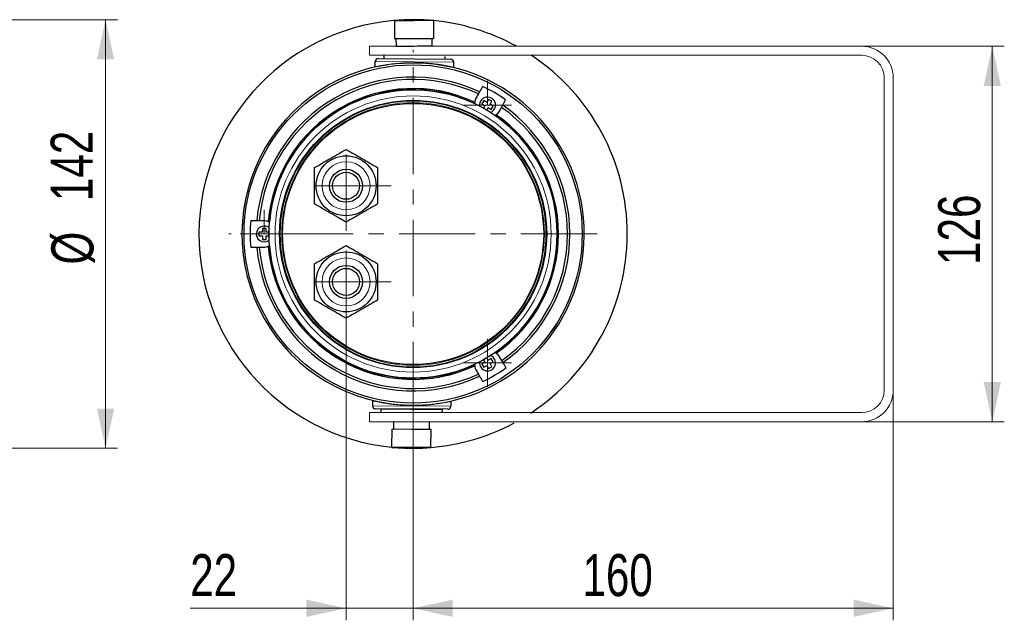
# Model space of a CAD drawing. Header units: millimetres. Extents: x 2 to 730, y 2 to 208.
# Tile 8 of 8: x 648 to 730, y 116 to 166. Entities that reach past the tile are written whole.
import ezdxf

# ---------------------------------------------------------------- set-up
doc = ezdxf.new("R2010")
doc.units = ezdxf.units.MM
doc.linetypes.add('CENTER', pattern=[10.16, 6.35, -1.27, 1.27, -1.27])
doc.layers.add('SLD-0', color=179, linetype='Continuous')
doc.styles.add('SLDTEXTSTYLE0', font='TXT', dxfattribs={"width": 0.75})
doc.dimstyles.new('SLDDIMSTYLE1', dxfattribs={"dimtxt": 3.5, "dimasz": 3.302, "dimexe": 0, "dimexo": 0.0625, "dimgap": 0.875, "dimtad": 1, "dimlfac": 4, "dimrnd": 1e-09, "dimzin": 12, "dimdsep": 46, "dimtxsty": 'SLDTEXTSTYLE0', "dimsah": 1, "dimcen": 0.09, "dimadec": 0, "dimazin": 3, "dimtfac": 1, "dimtofl": 0, "dimtmove": 0, "dimatfit": 3, "dimfxl": 1, "dimfrac": 2, "dimtolj": 1, "dimtzin": 12, "dimarcsym": 0})
doc.dimstyles.new('SLDDIMSTYLE3', dxfattribs={"dimtxt": 3.5, "dimasz": 3.302, "dimexe": 0, "dimexo": 0.0625, "dimgap": 0.875, "dimtad": 1, "dimdec": 0, "dimlfac": 4, "dimrnd": 1e-09, "dimzin": 12, "dimdsep": 46, "dimtxsty": 'SLDTEXTSTYLE0', "dimsah": 1, "dimcen": 0.09, "dimadec": 0, "dimazin": 3, "dimtfac": 1, "dimtofl": 0, "dimtmove": 0, "dimatfit": 3, "dimfxl": 1, "dimfrac": 2, "dimtolj": 1, "dimtzin": 12, "dimarcsym": 0})
doc.dimstyles.new('SLDDIMSTYLE4', dxfattribs={"dimtxt": 3.5, "dimasz": 3.302, "dimexe": 0, "dimexo": 0.0625, "dimgap": 0.875, "dimtad": 1, "dimdec": 0, "dimlfac": 4, "dimrnd": 1e-09, "dimzin": 12, "dimdsep": 46, "dimtxsty": 'SLDTEXTSTYLE0', "dimsah": 1, "dimcen": 0.09, "dimadec": 0, "dimazin": 3, "dimtfac": 1, "dimtdec": 0, "dimtofl": 0, "dimtmove": 0, "dimatfit": 3, "dimfxl": 1, "dimfrac": 2, "dimtolj": 1, "dimtzin": 12, "dimarcsym": 0})
doc.dimstyles.new('SLDDIMSTYLE6', dxfattribs={"dimtxt": 3.5, "dimasz": 3.302, "dimexe": 0, "dimexo": 0.0625, "dimgap": 0.875, "dimtad": 1, "dimdec": 0, "dimlfac": 4, "dimrnd": 1e-09, "dimzin": 12, "dimdsep": 46, "dimtxsty": 'SLDTEXTSTYLE0', "dimsah": 1, "dimcen": 0.09, "dimadec": 0, "dimazin": 3, "dimtfac": 1, "dimtmove": 0, "dimatfit": 0, "dimfxl": 1, "dimfrac": 2, "dimtolj": 1, "dimtzin": 12, "dimarcsym": 0})

# ---------------------------------------------------------------- blocks, each defined once
blk = doc.blocks.new('_D_6')
at = {"color": 7, "linetype": 'Continuous', "lineweight": 18}
for p, q in [((645.639, 165.968), (656.163, 165.968)), ((655.163, 130.292), (655.163, 165.968)), ((645.639, 130.292), (656.163, 130.292))]:
    blk.add_line(p, q, dxfattribs=at)
for points in [[(655.163, 165.968), (654.443, 162.666), (655.883, 162.666)], [(655.163, 130.292), (655.883, 133.594), (654.443, 133.594)]]:
    blk.add_solid(points, dxfattribs=at)
at = {"color": 7, "linetype": 'Continuous', "lineweight": 18, "char_height": 3.5, "attachment_point": 1, "rotation": 90, "style": 'SLDTEXTSTYLE0'}
for s, insert in [('142', (650.598, 150.866)), ('%%c', (650.652, 145.588))]:
    blk.add_mtext(s, dxfattribs=dict(at, insert=insert))
blk = doc.blocks.new('_D_10')
at = {"color": 7, "linetype": 'Continuous', "lineweight": 18}
for p, q in [((720.778, 135.13), (720.778, 115.97)), ((680.783, 132.794), (680.783, 115.97)), ((680.783, 116.97), (720.778, 116.97))]:
    blk.add_line(p, q, dxfattribs=at)
for points in [[(680.783, 116.97), (684.085, 116.25), (684.085, 117.69)], [(720.778, 116.97), (717.476, 117.69), (717.476, 116.25)]]:
    blk.add_solid(points, dxfattribs=at)
at = {"color": 7, "linetype": 'Continuous', "lineweight": 18, "insert": (694.893, 121.482), "char_height": 3.5, "attachment_point": 1, "style": 'SLDTEXTSTYLE0'}
blk.add_mtext('160', dxfattribs=at)
blk = doc.blocks.new('_D_11')
at = {"color": 7, "linetype": 'Continuous', "lineweight": 18}
for p, q in [((718.153, 163.755), (730.028, 163.755)), ((729.028, 132.505), (729.028, 163.755)), ((718.153, 132.505), (730.028, 132.505))]:
    blk.add_line(p, q, dxfattribs=at)
for points in [[(729.028, 163.755), (728.308, 160.453), (729.748, 160.453)], [(729.028, 132.505), (729.748, 135.807), (728.308, 135.807)]]:
    blk.add_solid(points, dxfattribs=at)
at = {"color": 7, "linetype": 'Continuous', "lineweight": 18, "insert": (724.516, 145.556), "char_height": 3.5, "attachment_point": 1, "rotation": 90, "style": 'SLDTEXTSTYLE0'}
blk.add_mtext('126', dxfattribs=at)
blk = doc.blocks.new('_D_12')
at = {"color": 7, "linetype": 'Continuous', "lineweight": 18}
for p, q in [((675.2, 140.393), (675.2, 115.97)), ((680.783, 132.794), (680.783, 115.97)), ((675.2, 116.97), (662.218, 116.97)), ((675.2, 116.97), (680.783, 116.97)), ((680.783, 116.97), (687.133, 116.97))]:
    blk.add_line(p, q, dxfattribs=at)
for points in [[(675.2, 116.97), (671.898, 117.69), (671.898, 116.25)], [(680.783, 116.97), (684.085, 116.25), (684.085, 117.69)]]:
    blk.add_solid(points, dxfattribs=at)
at = {"color": 7, "linetype": 'Continuous', "lineweight": 18, "insert": (662.218, 121.482), "char_height": 3.5, "attachment_point": 1, "style": 'SLDTEXTSTYLE0'}
blk.add_mtext('22', dxfattribs=at)

msp = doc.modelspace()

# ---------------------------------------------------------------- linework, layer by layer
at = {"layer": 'SLD-0', "linetype": 'Continuous'}
for p, q in [((680.8446, 165.9105), (679.2197, 165.8954)), ((679.2197, 165.8914), (680.8447, 165.9024)), ((679.2197, 165.8954), (679.2197, 165.8914)), ((679.2197, 165.8914), (679.2318, 164.3914)), ((682.4696, 165.9215), (680.8446, 165.9105)), ((680.8447, 165.9024), (682.4696, 165.9175)), ((682.4696, 165.9175), (682.4696, 165.9215)), ((682.4696, 165.9215), (682.4817, 164.4216)), ((682.4696, 165.9175), (682.4817, 164.4176)), ((679.2318, 164.3914), (680.8567, 164.4025)), ((679.3568, 164.3922), (679.3618, 163.7695)), ((680.8567, 164.4025), (682.4817, 164.4176)), ((682.3617, 163.7936), (682.3567, 164.4164)), ((682.4817, 164.4176), (682.4817, 164.4216)), ((679.7618, 163.7704), (679.7619, 163.7553)), ((681.962, 163.7553), (681.9617, 163.7881)), ((677.6329, 162.0727), (677.6363, 162.4783)), ((677.8896, 162.7274), (683.9194, 162.6772)), ((678.3377, 163.0053), (678.3354, 162.7237)), ((683.4602, 162.681), (683.4621, 162.9085)), ((684.1652, 162.0182), (684.1686, 162.4238)), ((686.6725, 159.231), (686.513, 158.9548)), ((686.9241, 159.0857), (686.6725, 159.231)), ((687.0694, 159.3373), (686.9241, 159.0857)), ((687.3456, 159.1779), (687.0694, 159.3373)), ((687.2003, 158.9263), (687.3456, 159.1779)), ((686.513, 158.9548), (686.7646, 158.8095)), ((686.7646, 158.8095), (686.6469, 158.6057)), ((686.9232, 158.4462), (687.0408, 158.65)), ((687.0408, 158.65), (687.2924, 158.5048)), ((687.4519, 158.781), (687.2003, 158.9263)), ((687.2924, 158.5048), (687.4519, 158.781)), ((668.5439, 148.5803), (668.2249, 148.5803)), ((668.2249, 148.5803), (668.2249, 148.2898)), ((668.5439, 148.2898), (668.5439, 148.5803)), ((667.9344, 148.2898), (667.9344, 147.9708)), ((668.2249, 148.2898), (667.9344, 148.2898)), ((667.9344, 147.9708), (668.2249, 147.9708)), ((668.2249, 147.9708), (668.2249, 147.6803)), ((668.2249, 147.6803), (668.5439, 147.6803)), ((668.7792, 148.2898), (668.5439, 148.2898)), ((668.5439, 147.6803), (668.5439, 147.9708)), ((668.5439, 147.9708), (668.7792, 147.9708)), ((687.0408, 137.6106), (686.9232, 137.8144)), ((686.7646, 137.4511), (686.513, 137.3058)), ((686.513, 137.3058), (686.6725, 137.0296)), ((686.6469, 137.6549), (686.7646, 137.4511)), ((686.6725, 137.0296), (686.9241, 137.1749)), ((686.9241, 137.1749), (687.0694, 136.9233)), ((687.2924, 137.7558), (687.0408, 137.6106)), ((687.0694, 136.9233), (687.3456, 137.0827)), ((687.2003, 137.3343), (687.4519, 137.4796)), ((687.3456, 137.0827), (687.2003, 137.3343)), ((687.4519, 137.4796), (687.2924, 137.7558)), ((677.4011, 134.2424), (677.3977, 133.8368)), ((683.9333, 134.1879), (683.93, 133.7823)), ((683.6766, 133.5332), (677.6468, 133.5834)), ((678.0926, 133.5797), (678.0905, 133.3272)), ((678.0926, 133.5797), (678.0926, 133.5772)), ((678.0926, 133.5772), (680.655, 133.5559)), ((680.655, 133.5559), (683.2174, 133.5345)), ((683.2153, 133.2845), (683.2174, 133.537)), ((683.2174, 133.5345), (683.2174, 133.537)), ((679.1566, 132.4929), (679.1515, 131.8701)), ((682.1514, 131.846), (682.1565, 132.4683)), ((679.0145, 130.371), (679.0265, 131.871)), ((680.6515, 131.8599), (679.0265, 131.871)), ((682.2764, 131.8448), (680.6515, 131.8599)), ((682.2643, 130.3408), (682.2764, 131.8408)), ((682.2644, 130.3449), (682.2764, 131.8448)), ((682.2764, 131.8408), (682.2764, 131.8448)), ((680.6394, 130.36), (679.0145, 130.371)), ((679.0145, 130.371), (679.0145, 130.367)), ((679.0145, 130.367), (680.6394, 130.3519)), ((682.2644, 130.3449), (680.6394, 130.36)), ((680.6394, 130.3519), (682.2643, 130.3408)), ((682.2643, 130.3408), (682.2644, 130.3449))]:
    msp.add_line(p, q, dxfattribs=at)
at = {"layer": 'SLD-0', "linetype": 'Continuous', "lineweight": 18}
for p, q in [((680.9313, 165.911), (680.9317, 165.9684)), ((684.1686, 162.4238), (677.6363, 162.4783)), ((677.3977, 133.8368), (683.93, 133.7823)), ((680.635, 130.352), (680.6345, 130.2922))]:
    msp.add_line(p, q, dxfattribs=at)
at = {"layer": 'SLD-0', "lineweight": 18}
for p, q in [((677.1528, 163.0053), (677.1528, 163.7553)), ((677.1528, 163.7553), (718.1528, 163.7553)), ((677.1528, 163.0053), (718.1528, 163.0053)), ((720.0278, 135.1303), (720.0278, 161.1303)), ((720.7778, 161.1303), (720.7778, 135.1303)), ((677.1528, 133.2553), (677.1528, 132.5053)), ((677.1528, 133.2553), (718.1528, 133.2553)), ((677.1528, 132.5053), (718.1528, 132.5053))]:
    msp.add_line(p, q, dxfattribs=at)
at = {"layer": 'SLD-0', "linetype": 'CENTER', "lineweight": 18}
for p, q in [((680.7831, 132.7944), (680.7831, 163.4661)), ((686.9825, 158.8679), (686.9825, 160.8679)), ((688.9825, 158.8679), (684.9825, 158.8679)), ((675.2002, 148.3926), (675.2002, 155.8926)), ((678.9502, 152.1426), (671.4502, 152.1426)), ((668.3844, 148.1303), (668.3844, 150.1303)), ((696.119, 148.1303), (665.4473, 148.1303)), ((670.3844, 148.1303), (666.3844, 148.1303)), ((675.2002, 140.393), (675.2002, 147.893)), ((678.9502, 144.143), (671.4502, 144.143)), ((686.9825, 135.3927), (686.9825, 139.3927)), ((688.9825, 137.3927), (684.9825, 137.3927))]:
    msp.add_line(p, q, dxfattribs=at)
at = {"layer": 'SLD-0', "linetype": 'Continuous'}
for centre, radius in [((680.7831, 148.1303), 14.0859), ((680.7831, 148.1303), 14.0854), ((680.7831, 148.1303), 12.0049), ((680.7831, 148.1303), 11.125), ((680.7831, 148.1303), 10.875), ((675.2002, 152.1426), 2.5), ((675.2002, 152.1426), 1.375), ((675.2002, 152.1426), 1.125), ((675.2002, 144.143), 2.5), ((675.2002, 144.143), 1.375), ((675.2002, 144.143), 1.125)]:
    msp.add_circle(centre, radius, dxfattribs=at)
at = {"layer": 'SLD-0', "linetype": 'Continuous', "lineweight": 18}
for centre, radius in [((680.7831, 148.1303), 11.998), ((680.7831, 148.1303), 11.4982), ((680.7831, 148.1303), 11.0625), ((680.7831, 148.1303), 10.9375), ((675.2002, 152.1426), 2), ((675.2002, 144.143), 2)]:
    msp.add_circle(centre, radius, dxfattribs=at)
at = {"layer": 'SLD-0', "linetype": 'Continuous'}
for centre, radius, start, end in [((680.7831, 148.1303), 17.8388, 89.522674, 264.308299), ((680.7831, 148.1303), 17.8388, 85.711736, 89.522674), ((680.7831, 148.1303), 17.8387, 61.151929, 84.572673), ((677.8875, 162.4762), 0.2513, 89.522674, 179.522674), ((683.9173, 162.4259), 0.2513, 359.522674, 89.522674), ((680.7831, 148.1303), 17.8388, 303.317674, 56.497203), ((680.7831, 148.1303), 14.2584, 89.522674, 269.522674), ((680.7831, 148.1303), 14.2584, 269.522674, 89.522674), ((680.7831, 148.1303), 13.0617, 64.935979, 175.064021), ((680.7831, 148.1303), 12.8624, 65.012645, 174.987355), ((680.7831, 148.1303), 12.1075, 64.91181, 175.08819), ((680.7831, 148.1303), 12.1024, 64.903888, 175.096112), ((680.7831, 148.1303), 12.005, 64.726476, 175.273524), ((680.7831, 148.1303), 13.5774, 55.413186, 64.748066), ((686.9825, 158.8679), 0.6625, 89.999995, 187.711872), ((686.9825, 158.8679), 0.6625, 292.29187, 89.999995), ((687.0331, 158.9556), 1.125, 172.855677, 173.130257), ((680.7831, 148.1303), 12.8624, 305.012645, 55.044663), ((680.7831, 148.1303), 13.0617, 304.935979, 55.151462), ((680.7831, 148.1303), 12.005, 304.726476, 55.273524), ((687.0331, 158.9556), 1.125, 306.869736, 307.144321), ((680.7831, 148.1303), 12.1024, 304.903888, 55.096112), ((680.7831, 148.1303), 12.1075, 304.91181, 55.08819), ((680.7831, 148.1303), 13.5774, 175.251934, 184.748066), ((668.3844, 148.1303), 0.6625, 89.999996, 307.704369), ((668.3844, 148.1303), 0.6625, 52.290011, 89.999996), ((668.2831, 148.1303), 1.125, 66.869736, 67.144316), ((680.7831, 148.1303), 13.0617, 184.935979, 295.064021), ((680.7831, 148.1303), 12.8624, 185.012645, 294.987355), ((668.2831, 148.1303), 1.125, 292.855684, 293.130263), ((680.7831, 148.1303), 12.1075, 184.91181, 295.08819), ((680.7831, 148.1303), 12.1024, 184.903888, 295.096112), ((680.7831, 148.1303), 12.005, 184.726476, 295.273524), ((686.9825, 137.3927), 0.6625, 172.293751, 67.70251), ((687.0331, 137.305), 1.125, 52.855684, 53.130268), ((687.0331, 137.305), 1.125, 186.869737, 187.144316), ((680.7831, 148.1303), 13.5774, 295.251934, 304.748066), ((677.6489, 133.8347), 0.2512, 179.522674, 269.522674), ((683.6787, 133.7844), 0.2513, 269.522674, 359.522674), ((680.7831, 148.1303), 17.8388, 274.765173, 298.204549), ((680.7831, 148.1303), 17.8387, 264.775174, 269.522674), ((680.7831, 148.1303), 17.8387, 269.522674, 274.303924)]:
    msp.add_arc(centre, radius, start, end, dxfattribs=at)
at = {"layer": 'SLD-0', "lineweight": 18}
for centre, radius, start, end in [((718.1528, 161.1303), 2.625, 0, 90), ((718.1528, 161.1303), 1.875, 0, 90), ((718.1528, 135.1303), 1.875, 270, 0), ((718.1528, 135.1303), 2.625, 270, 0)]:
    msp.add_arc(centre, radius, start, end, dxfattribs=at)
at = {"layer": 'SLD-0', "linetype": 'Continuous'}
for centre, major_axis, start_param, end_param in [((680.8618, 163.7815), (1.5, 0.0121), 3.1415927, 4.7123716), ((680.8618, 163.7815), (1.5, 0.0121), 4.7123716, 6.2831853), ((680.6565, 132.4808), (-1.5, 0.0121), 6.1618588, 6.2831853)]:
    msp.add_ellipse(centre, major_axis=major_axis, ratio=0.0021562, start_param=start_param, end_param=end_param, dxfattribs=at)
for points, knots in [([(677.6329, 162.0727), (677.6328, 162.0534), (677.9899, 162.1326), (679.1914, 162.3119), (680.0366, 162.3954), (680.9019, 162.3882)], [0, 0, 0, 0, 0.5, 0.5, 1, 1, 1, 1]), ([(680.9019, 162.3882), (681.7673, 162.381), (682.6092, 162.2836), (683.8084, 162.0843), (684.165, 161.999), (684.1652, 162.0182)], [0, 0, 0, 0, 0.5, 0.5, 1, 1, 1, 1]), ([(686.5752, 160.4102), (686.4896, 160.2619), (686.404, 160.1137), (686.3177, 159.9643), (686.3171, 159.9631), (686.3164, 159.962)], [0, 0, 0, 0, 0.9925039, 0.9925039, 1, 1, 1, 1]), ([(688.2467, 158.8496), (688.2473, 158.8507), (688.2479, 158.8519), (688.3291, 159.0047), (688.4098, 159.1564), (688.4904, 159.3081)], [0, 0, 0, 0, 0.0074966, 0.0074966, 1, 1, 1, 1]), ([(685.9085, 158.9862), (685.909, 159.0028), (685.9098, 159.0192), (685.9123, 159.0539), (685.914, 159.0721), (685.9162, 159.0902)], [0, 0, 0, 0, 0.4682963, 0.4682963, 1, 1, 1, 1]), ([(687.7081, 158.0556), (687.6968, 158.0471), (687.6852, 158.0387), (687.6567, 158.019), (687.6395, 158.0078), (687.6219, 157.997)], [0, 0, 0, 0, 0.4156653, 0.4156653, 1, 1, 1, 1]), ([(672.5752, 153.6581), (672.9942, 153.9), (673.4381, 154.1563), (674.3403, 154.6772), (674.7809, 154.9316), (675.2002, 155.1737)], [0, 0, 0, 0, 0.5, 0.5, 1, 1, 1, 1]), ([(675.2002, 155.1737), (675.6192, 154.9318), (676.0631, 154.6755), (676.9653, 154.1546), (677.4059, 153.9002), (677.8252, 153.6581)], [0, 0, 0, 0, 0.5, 0.5, 1, 1, 1, 1]), ([(672.5752, 150.627), (672.5752, 151.1108), (672.5752, 151.6234), (672.5752, 152.6652), (672.5752, 153.1739), (672.5752, 153.6581)], [0, 0, 0, 0, 0.5, 0.5, 1, 1, 1, 1]), ([(677.8252, 153.6581), (677.8252, 153.1744), (677.8252, 152.6617), (677.8252, 151.62), (677.8252, 151.1112), (677.8252, 150.627)], [0, 0, 0, 0, 0.5, 0.5, 1, 1, 1, 1]), ([(675.2002, 149.1115), (674.7813, 149.3534), (674.3373, 149.6097), (673.4351, 150.1306), (672.9945, 150.3849), (672.5752, 150.627)], [0, 0, 0, 0, 0.5, 0.5, 1, 1, 1, 1]), ([(677.8252, 150.627), (677.4063, 150.3852), (676.9623, 150.1288), (676.0601, 149.6079), (675.6195, 149.3536), (675.2002, 149.1115)], [0, 0, 0, 0, 0.5, 0.5, 1, 1, 1, 1]), ([(667.2524, 149.2542), (667.416, 149.2542), (667.5797, 149.2542), (667.7523, 149.2542), (667.7611, 149.2542), (667.7699, 149.2542)], [0, 0, 0, 0, 0.9489318, 0.9489318, 1, 1, 1, 1]), ([(667.7699, 149.2542), (667.7782, 149.2542), (667.7866, 149.2542), (667.8533, 149.2542), (667.9116, 149.2542), (667.9699, 149.2542)], [0, 0, 0, 0, 0.1254647, 0.1254647, 1, 1, 1, 1]), ([(667.9699, 149.2542), (668.0298, 149.2542), (668.0897, 149.2542), (668.211, 149.2542), (668.2724, 149.2542), (668.3337, 149.2542)], [0, 0, 0, 0, 0.4939938, 0.4939938, 1, 1, 1, 1]), ([(668.725, 149.1649), (668.7381, 149.1593), (668.7512, 149.1534), (668.7825, 149.1386), (668.8007, 149.1294), (668.8189, 149.1195)], [0, 0, 0, 0, 0.4156653, 0.4156653, 1, 1, 1, 1]), ([(667.7699, 147.0064), (667.7611, 147.0064), (667.7523, 147.0064), (667.5797, 147.0064), (667.416, 147.0064), (667.2524, 147.0064)], [0, 0, 0, 0, 0.0510682, 0.0510682, 1, 1, 1, 1]), ([(667.9699, 147.0064), (667.9116, 147.0064), (667.8533, 147.0064), (667.7866, 147.0064), (667.7782, 147.0064), (667.7699, 147.0064)], [0, 0, 0, 0, 0.8745353, 0.8745353, 1, 1, 1, 1]), ([(668.3337, 147.0064), (668.2724, 147.0064), (668.211, 147.0064), (668.0897, 147.0064), (668.0298, 147.0064), (667.9699, 147.0064)], [0, 0, 0, 0, 0.5060062, 0.5060062, 1, 1, 1, 1]), ([(668.8189, 147.1411), (668.8043, 147.1332), (668.7897, 147.1257), (668.7584, 147.1105), (668.7418, 147.1029), (668.725, 147.0957)], [0, 0, 0, 0, 0.4682963, 0.4682963, 1, 1, 1, 1]), ([(672.5752, 145.6586), (672.9942, 145.9004), (673.4381, 146.1568), (674.3403, 146.6776), (674.7809, 146.932), (675.2002, 147.1741)], [0, 0, 0, 0, 0.5, 0.5, 1, 1, 1, 1]), ([(675.2002, 147.1741), (675.6192, 146.9322), (676.0631, 146.6759), (676.9653, 146.155), (677.4059, 145.9007), (677.8252, 145.6586)], [0, 0, 0, 0, 0.5, 0.5, 1, 1, 1, 1]), ([(672.5752, 142.6275), (672.5752, 143.1112), (672.5752, 143.6239), (672.5752, 144.6656), (672.5752, 145.1744), (672.5752, 145.6586)], [0, 0, 0, 0, 0.5, 0.5, 1, 1, 1, 1]), ([(677.8252, 145.6586), (677.8252, 145.1748), (677.8252, 144.6622), (677.8252, 143.6204), (677.8252, 143.1117), (677.8252, 142.6275)], [0, 0, 0, 0, 0.5, 0.5, 1, 1, 1, 1]), ([(675.2002, 141.1119), (674.7813, 141.3538), (674.3373, 141.6101), (673.4351, 142.131), (672.9945, 142.3854), (672.5752, 142.6275)], [0, 0, 0, 0, 0.5, 0.5, 1, 1, 1, 1]), ([(677.8252, 142.6275), (677.4063, 142.3856), (676.9623, 142.1293), (676.0601, 141.6084), (675.6195, 141.354), (675.2002, 141.1119)], [0, 0, 0, 0, 0.5, 0.5, 1, 1, 1, 1]), ([(687.6219, 138.2636), (687.636, 138.2549), (687.6498, 138.246), (687.6787, 138.2265), (687.6936, 138.2159), (687.7081, 138.205)], [0, 0, 0, 0, 0.4682963, 0.4682963, 1, 1, 1, 1]), ([(685.9162, 137.1704), (685.9145, 137.1845), (685.9131, 137.1987), (685.9102, 137.2333), (685.9091, 137.2537), (685.9085, 137.2744)], [0, 0, 0, 0, 0.4156653, 0.4156653, 1, 1, 1, 1]), ([(688.5218, 136.9742), (688.4362, 137.1225), (688.3506, 137.2708), (688.2643, 137.4202), (688.2637, 137.4213), (688.263, 137.4224)], [0, 0, 0, 0, 0.9925039, 0.9925039, 1, 1, 1, 1]), ([(686.3164, 136.2986), (686.3171, 136.2974), (686.3177, 136.2963), (686.404, 136.1469), (686.4896, 135.9986), (686.5752, 135.8504)], [0, 0, 0, 0, 0.0074961, 0.0074961, 1, 1, 1, 1]), ([(677.4011, 134.2424), (677.4012, 134.2616), (677.757, 134.1765), (678.9554, 133.9772), (679.799, 133.8796), (680.6643, 133.8724)], [0, 0, 0, 0, 0.5, 0.5, 1, 1, 1, 1]), ([(680.6643, 133.8724), (681.5297, 133.8651), (682.3731, 133.9485), (683.5755, 134.1278), (683.9335, 134.2072), (683.9333, 134.1879)], [0, 0, 0, 0, 0.5, 0.5, 1, 1, 1, 1])]:
    msp.add_open_spline(points, degree=3, knots=knots, dxfattribs=at)
for points in [[(686.3164, 159.962), (686.2831, 159.9043), (686.2498, 159.8465), (686.2164, 159.7888)], [(686.0345, 159.4737), (685.9735, 159.356), (685.9337, 159.2302), (685.9169, 159.0955)], [(686.2164, 159.7888), (686.1558, 159.6838), (686.0952, 159.5787), (686.0345, 159.4737)], [(687.7124, 158.0589), (687.8206, 158.1408), (687.9097, 158.2381), (687.9811, 158.3498)], [(687.9811, 158.3498), (688.0382, 158.4573), (688.0954, 158.5648), (688.1525, 158.6723)], [(688.1525, 158.6723), (688.1839, 158.7314), (688.2153, 158.7905), (688.2467, 158.8496)], [(668.3337, 149.2542), (668.4662, 149.2482), (668.595, 149.2197), (668.7201, 149.167)], [(668.7201, 147.0936), (668.595, 147.0409), (668.4662, 147.0124), (668.3337, 147.0064)], [(687.9811, 137.9108), (687.9097, 138.0225), (687.8206, 138.1198), (687.7124, 138.2017)], [(688.163, 137.5957), (688.1024, 137.7007), (688.0417, 137.8057), (687.9811, 137.9108)], [(685.9169, 137.1651), (685.9337, 137.0304), (685.9735, 136.9046), (686.0345, 136.7869)], [(688.263, 137.4224), (688.2297, 137.4802), (688.1964, 137.5379), (688.163, 137.5957)], [(686.0345, 136.7869), (686.0952, 136.6819), (686.1558, 136.5768), (686.2164, 136.4718)], [(686.2164, 136.4718), (686.2498, 136.4141), (686.2831, 136.3563), (686.3164, 136.2986)]]:
    msp.add_open_spline(points, degree=3, dxfattribs=at)

# ---------------------------------------------------------------- dimensions: what is measured, and where the dimension line sits
at = {"color": 7, "linetype": 'Continuous', "lineweight": 18}
for base, p1, p2, text, dimstyle, picture, middle in [((655.1635, 165.9684), (645.6391, 130.2915), (645.6391, 165.9684), '%%c142', 'SLDDIMSTYLE4', '_D_6', (655.1635, 152.1059)), ((729.0278, 163.7553), (718.1528, 132.5053), (718.1528, 163.7553), '126', 'SLDDIMSTYLE1', '_D_11', (729.0278, 149.4355))]:
    dim = msp.add_linear_dim(base=base, p1=p1, p2=p2, angle=90, text=text, dimstyle=dimstyle, dxfattribs=at)
    dim.commit()
    dim.dimension.update_dxf_attribs({"geometry": picture, "text_midpoint": middle, "dimtype": 160})
for base, p1, p2, dimstyle, picture, middle in [((680.7831, 116.9698), (675.2002, 140.393), (680.7831, 132.7944), 'SLDDIMSTYLE6', '_D_12', (664.804, 116.9698)), ((720.7778, 116.9698), (680.7831, 132.7944), (720.7778, 135.1303), 'SLDDIMSTYLE3', '_D_10', (698.7721, 116.9698))]:
    dim = msp.add_linear_dim(base=base, p1=p1, p2=p2, dimstyle=dimstyle, dxfattribs=at)
    dim.commit()
    dim.dimension.update_dxf_attribs({"geometry": picture, "text_midpoint": middle, "dimtype": 160})

doc.saveas('drawing.dxf')
